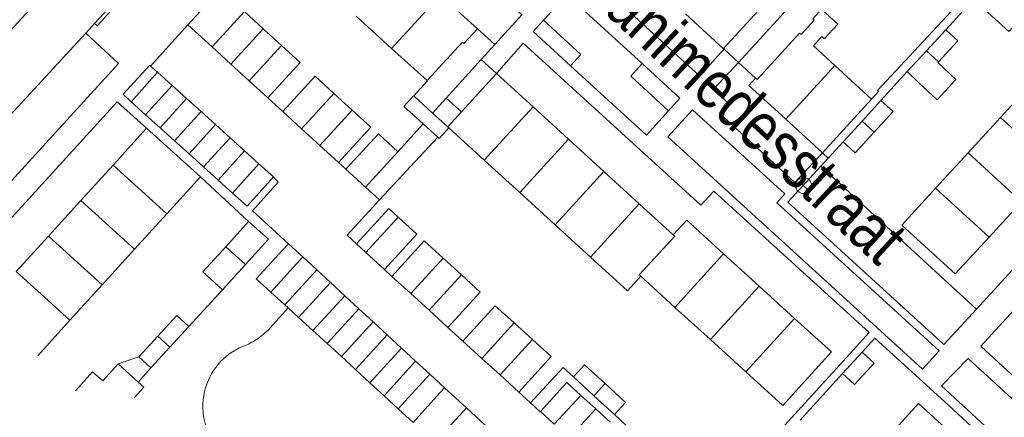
# Model space of a CAD drawing. Header units: metres. Extents: x 111546 to 149831, y 498798 to 507863.
# Tile 22 of 256: x 112628 to 112649, y 500470 to 500478. Entities that reach past the tile are written whole.
import ezdxf

# ---------------------------------------------------------------- set-up
doc = ezdxf.new("R2010")
doc.units = ezdxf.units.M
doc.layers.add('bladindeling', color=7, linetype='Continuous', lineweight=5)
doc.styles.add('Zaanstad', font='ARIALN.TTF')

# ---------------------------------------------------------------- blocks, each defined once
blk = doc.blocks.new('Q25')
at = {"color": 0}
for p, q in [((-0.836, 0.544), (0.836, 0.546)), ((-0.021, 0.539), (-0.027, -1.003))]:
    blk.add_line(p, q, dxfattribs=at)
blk.add_circle((0, 0), 1, dxfattribs=at)

msp = doc.modelspace()

# ---------------------------------------------------------------- linework, layer by layer
at = {"layer": 'bladindeling'}
for p, q in [((112633.9151, 500480.9397), (112631.3611, 500478.1516)), ((112633.9151, 500480.9397), (112631.3611, 500478.1516)), ((112629.3563, 500478.1834), (112630.1833, 500479.0816)), ((112629.3563, 500478.1834), (112630.1833, 500479.0816)), ((112629.413, 500478.1309), (112630.2342, 500479.0353)), ((112629.413, 500478.1309), (112630.2342, 500479.0353)), ((112644.0766, 500478.95), (112642.8923, 500477.6507)), ((112644.0766, 500478.95), (112642.8923, 500477.6507)), ((112635.7455, 500477.6483), (112636.7947, 500478.7945)), ((112636.7947, 500478.7945), (112637.5899, 500478.0713)), ((112644.4007, 500478.6545), (112643.2063, 500477.3442)), ((112647.6618, 500478.047), (112648.2608, 500478.7059)), ((112634.9822, 500478.3428), (112635.7455, 500477.6483)), ((112642.883, 500477.6404), (112642.0642, 500478.3903)), ((112629.1671, 500477.9779), (112629.3563, 500478.1834)), ((112629.1671, 500477.9779), (112629.3563, 500478.1834)), ((112629.3563, 500478.1834), (112629.413, 500478.1309)), ((112629.3563, 500478.1834), (112629.413, 500478.1309)), ((112631.3611, 500478.1516), (112630.5556, 500477.2685)), ((112631.3611, 500478.1516), (112630.5556, 500477.2685)), ((112631.8823, 500477.6793), (112631.3611, 500478.1516)), ((112631.8823, 500477.6793), (112631.3611, 500478.1516)), ((112632.9832, 500478.0706), (112632.2866, 500477.3093)), ((112633.375, 500477.7119), (112632.9832, 500478.0706)), ((112637.5899, 500478.0713), (112637.9665, 500477.7285)), ((112637.5899, 500478.0713), (112637.9665, 500477.7285)), ((112647.6618, 500478.047), (112647.2491, 500477.596)), ((112647.6618, 500478.047), (112647.2491, 500477.596)), ((112626.913, 500475.5339), (112629.1671, 500477.9779)), ((112626.913, 500475.5339), (112629.1671, 500477.9779)), ((112631.8823, 500477.6793), (112632.2866, 500477.3093)), ((112632.6784, 500476.9507), (112633.375, 500477.7119)), ((112635.7455, 500477.6483), (112636.5089, 500476.9539)), ((112637.9665, 500477.7285), (112637.674, 500477.4068)), ((112637.9665, 500477.7285), (112637.674, 500477.4068)), ((112642.8923, 500477.6507), (112642.883, 500477.6404)), ((112642.8923, 500477.6507), (112642.883, 500477.6404)), ((112642.883, 500477.6404), (112642.8942, 500477.6301)), ((112642.883, 500477.6404), (112642.8942, 500477.6301)), ((112642.9036, 500477.6404), (112642.8923, 500477.6507)), ((112642.9036, 500477.6404), (112642.8923, 500477.6507)), ((112642.8942, 500477.6301), (112642.9036, 500477.6404)), ((112642.8942, 500477.6301), (112642.9036, 500477.6404)), ((112642.8942, 500477.6301), (112643.2063, 500477.3442)), ((112642.8942, 500477.6301), (112643.2063, 500477.3442)), ((112647.2491, 500477.596), (112646.831, 500477.1481)), ((112647.2491, 500477.596), (112646.831, 500477.1481)), ((112647.2491, 500477.596), (112647.5092, 500477.358)), ((112637.674, 500477.4068), (112636.921, 500476.579)), ((112637.674, 500477.4068), (112637.9984, 500477.1105)), ((112630.5556, 500477.2685), (112630.7113, 500477.1327)), ((112630.5556, 500477.2685), (112630.7113, 500477.1327)), ((112632.2866, 500477.3093), (112632.6784, 500476.9507)), ((112643.2063, 500477.3442), (112643.5749, 500477.0066)), ((112644.2223, 500476.1272), (112645.2782, 500477.2789)), ((112646.0685, 500476.5537), (112645.2782, 500477.2789)), ((112646.0685, 500476.5537), (112645.2782, 500477.2789)), ((112630.7113, 500477.1327), (112630.1452, 500476.499)), ((112630.7113, 500477.1327), (112630.1452, 500476.499)), ((112630.7113, 500477.1327), (112631.0227, 500476.8513)), ((112630.7113, 500477.1327), (112631.0227, 500476.8513)), ((112632.6784, 500476.9507), (112633.0826, 500476.5807)), ((112632.6784, 500476.9507), (112633.0826, 500476.5807)), ((112637.9984, 500477.1105), (112637.2457, 500476.283)), ((112638.7882, 500476.3891), (112637.9984, 500477.1105)), ((112646.831, 500477.1481), (112646.2693, 500476.5264)), ((112646.831, 500477.1481), (112647.0871, 500476.9089)), ((112646.831, 500477.1481), (112647.0871, 500476.9089)), ((112631.0227, 500476.8513), (112630.4541, 500476.2206)), ((112631.0227, 500476.8513), (112630.4541, 500476.2206)), ((112631.0227, 500476.8513), (112631.3341, 500476.5699)), ((112631.0227, 500476.8513), (112631.3341, 500476.5699)), ((112649.5355, 500476.9202), (112648.8387, 500476.1597)), ((112631.3341, 500476.5699), (112630.7659, 500475.9395)), ((112631.3341, 500476.5699), (112630.7659, 500475.9395)), ((112631.3341, 500476.5699), (112631.6456, 500476.2885)), ((112631.3341, 500476.5699), (112631.6456, 500476.2885)), ((112633.0826, 500476.5807), (112633.4034, 500476.2864)), ((112633.0826, 500476.5807), (112633.4034, 500476.2864)), ((112634.5039, 500476.6793), (112633.8081, 500475.917)), ((112634.896, 500476.3213), (112634.5039, 500476.6793)), ((112636.6263, 500476.2555), (112636.219, 500476.6259)), ((112636.6263, 500476.2555), (112636.219, 500476.6259)), ((112636.6263, 500476.2555), (112636.921, 500476.579)), ((112636.921, 500476.579), (112637.2457, 500476.283)), ((112645.0132, 500475.402), (112646.0685, 500476.5537)), ((112645.0132, 500475.402), (112646.0685, 500476.5537)), ((112646.2693, 500476.5264), (112645.863, 500476.0823)), ((112646.2693, 500476.5264), (112645.863, 500476.0823)), ((112646.0685, 500476.5537), (112646.2189, 500476.7174)), ((112629.8401, 500476.4972), (112625.6198, 500471.8729)), ((112629.8401, 500476.4972), (112625.6198, 500471.8729)), ((112629.8401, 500476.4972), (112630.4751, 500475.9292)), ((112629.8401, 500476.4972), (112630.4751, 500475.9292)), ((112630.1452, 500476.499), (112630.4541, 500476.2206)), ((112630.1452, 500476.499), (112630.4541, 500476.2206)), ((112634.2003, 500475.559), (112634.896, 500476.3213)), ((112638.7882, 500476.3891), (112637.7383, 500475.2398)), ((112639.5494, 500475.6937), (112638.7882, 500476.3891)), ((112630.4541, 500476.2206), (112630.7659, 500475.9395)), ((112630.4541, 500476.2206), (112630.7659, 500475.9395)), ((112631.6456, 500476.2885), (112631.0776, 500475.6585)), ((112631.6456, 500476.2885), (112631.0776, 500475.6585)), ((112631.6456, 500476.2885), (112631.957, 500476.0072)), ((112631.6456, 500476.2885), (112631.957, 500476.0072)), ((112633.4034, 500476.2864), (112633.8081, 500475.917)), ((112636.6263, 500476.2555), (112636.9504, 500475.9596)), ((112637.2457, 500476.283), (112636.9504, 500475.9596)), ((112637.2457, 500476.283), (112636.9504, 500475.9596)), ((112644.2223, 500476.1272), (112645.0132, 500475.402)), ((112644.2223, 500476.1272), (112645.0132, 500475.402)), ((112648.8387, 500476.1597), (112648.1422, 500475.3993)), ((112648.8387, 500476.1597), (112649.988, 500475.1087)), ((112629.7521, 500475.1345), (112630.4751, 500475.9292)), ((112629.7521, 500475.1345), (112630.4751, 500475.9292)), ((112630.4751, 500475.9292), (112631.6317, 500474.8822)), ((112630.4751, 500475.9292), (112631.6317, 500474.8822)), ((112630.7659, 500475.9395), (112631.0776, 500475.6585)), ((112630.7659, 500475.9395), (112631.0776, 500475.6585)), ((112631.957, 500476.0072), (112631.3893, 500475.3775)), ((112631.957, 500476.0072), (112631.3893, 500475.3775)), ((112631.957, 500476.0072), (112632.2684, 500475.7258)), ((112631.957, 500476.0072), (112632.2684, 500475.7258)), ((112633.8081, 500475.917), (112634.2003, 500475.559)), ((112636.4196, 500476.025), (112635.8797, 500475.4228)), ((112636.4196, 500476.025), (112635.8797, 500475.4228)), ((112636.4196, 500476.025), (112636.7375, 500475.7358)), ((112636.4196, 500476.025), (112636.7375, 500475.7358)), ((112636.9504, 500475.9596), (112636.9764, 500475.9358)), ((112636.9504, 500475.9596), (112636.9764, 500475.9358)), ((112636.9764, 500475.9358), (112637.7383, 500475.2398)), ((112636.9764, 500475.9358), (112637.7383, 500475.2398)), ((112645.863, 500476.0823), (112645.4567, 500475.6382)), ((112645.863, 500476.0823), (112645.4567, 500475.6382)), ((112646.1231, 500475.8444), (112645.863, 500476.0823)), ((112632.2684, 500475.7258), (112631.7011, 500475.0965)), ((112632.2684, 500475.7258), (112631.7011, 500475.0965)), ((112632.2684, 500475.7258), (112632.5798, 500475.4444)), ((112632.2684, 500475.7258), (112632.5798, 500475.4444)), ((112635.4832, 500474.3915), (112636.7375, 500475.7358)), ((112635.4832, 500474.3915), (112636.7375, 500475.7358)), ((112639.5494, 500475.6937), (112638.4997, 500474.5444)), ((112640.3109, 500474.9983), (112639.5494, 500475.6937)), ((112631.0776, 500475.6585), (112631.3893, 500475.3775)), ((112631.0776, 500475.6585), (112631.3893, 500475.3775)), ((112634.2003, 500475.559), (112634.605, 500475.1896)), ((112634.2003, 500475.559), (112634.605, 500475.1896)), ((112645.4567, 500475.6382), (112645.137, 500475.2895)), ((112651.4726, 500475.4768), (112648.322, 500472.0387)), ((112651.4726, 500475.4768), (112648.322, 500472.0387)), ((112631.3893, 500475.3775), (112631.7011, 500475.0965)), ((112631.3893, 500475.3775), (112631.7011, 500475.0965)), ((112632.5798, 500475.4444), (112632.0128, 500474.8154)), ((112632.5798, 500475.4444), (112632.0128, 500474.8154)), ((112632.5798, 500475.4444), (112632.8913, 500475.1631)), ((112632.5798, 500475.4444), (112632.8913, 500475.1631)), ((112635.1829, 500474.6615), (112635.8797, 500475.4228)), ((112635.1829, 500474.6615), (112635.8797, 500475.4228)), ((112645.137, 500475.2895), (112644.9776, 500475.1143)), ((112645.137, 500475.2895), (112644.9776, 500475.1143)), ((112645.0132, 500475.402), (112645.137, 500475.2895)), ((112645.0132, 500475.402), (112645.137, 500475.2895)), ((112648.1422, 500475.3993), (112647.4454, 500474.6388)), ((112648.1422, 500475.3993), (112649.2913, 500474.3483)), ((112629.058, 500474.3719), (112629.7521, 500475.1345)), ((112629.7521, 500475.1345), (112630.9091, 500474.0872)), ((112631.7011, 500475.0965), (112632.0128, 500474.8154)), ((112631.7011, 500475.0965), (112632.0128, 500474.8154)), ((112632.8913, 500475.1631), (112632.3246, 500474.5344)), ((112632.8913, 500475.1631), (112632.3246, 500474.5344)), ((112632.8913, 500475.1631), (112633.2027, 500474.8817)), ((112632.8913, 500475.1631), (112633.2027, 500474.8817)), ((112634.7632, 500475.0458), (112634.605, 500475.1896)), ((112634.7632, 500475.0458), (112634.605, 500475.1896)), ((112634.7632, 500475.0458), (112635.1829, 500474.6615)), ((112634.7632, 500475.0458), (112635.1829, 500474.6615)), ((112637.7383, 500475.2398), (112638.4997, 500474.5444)), ((112644.9776, 500475.1143), (112648.322, 500472.0387)), ((112644.9776, 500475.1143), (112648.322, 500472.0387)), ((112630.9091, 500474.0872), (112631.6317, 500474.8822)), ((112631.6317, 500474.8822), (112632.6688, 500473.9233)), ((112631.6317, 500474.8822), (112632.6688, 500473.9233)), ((112633.2027, 500474.8817), (112632.6346, 500474.2549)), ((112633.2027, 500474.8817), (112632.6346, 500474.2549)), ((112640.3109, 500474.9983), (112639.261, 500473.849)), ((112641.0721, 500474.3029), (112640.3109, 500474.9983)), ((112632.0128, 500474.8154), (112632.3246, 500474.5344)), ((112632.0128, 500474.8154), (112632.3246, 500474.5344)), ((112635.4832, 500474.3915), (112635.1829, 500474.6615)), ((112635.4832, 500474.3915), (112635.1829, 500474.6615)), ((112647.4454, 500474.6388), (112646.7201, 500473.8471)), ((112647.4454, 500474.6388), (112648.5947, 500473.5879)), ((112632.3246, 500474.5344), (112632.6346, 500474.2549)), ((112632.3246, 500474.5344), (112632.6346, 500474.2549)), ((112638.4997, 500474.5444), (112639.261, 500473.849)), ((112628.3639, 500473.6091), (112629.058, 500474.3719)), ((112629.058, 500474.3719), (112630.2146, 500473.3248)), ((112641.0721, 500474.3029), (112640.0224, 500473.1536)), ((112641.8037, 500473.6347), (112641.0721, 500474.3029)), ((112648.5947, 500473.5879), (112649.2913, 500474.3483)), ((112630.2146, 500473.3248), (112630.9091, 500474.0872)), ((112635.1882, 500473.2577), (112635.8848, 500474.0191)), ((112632.1753, 500473.3808), (112632.6688, 500473.9233)), ((112632.1753, 500473.3808), (112632.6688, 500473.9233)), ((112639.261, 500473.849), (112640.0224, 500473.1536)), ((112627.6697, 500472.8463), (112628.3639, 500473.6091)), ((112628.3639, 500473.6091), (112629.5204, 500472.5621)), ((112632.1753, 500473.3808), (112632.5986, 500472.9956)), ((112633.5261, 500473.4459), (112633.4074, 500473.3158)), ((112633.5261, 500473.4459), (112633.4074, 500473.3158)), ((112633.5261, 500473.4459), (112633.8343, 500473.161)), ((112633.5261, 500473.4459), (112633.8343, 500473.161)), ((112634.9867, 500473.4421), (112635.1882, 500473.2577)), ((112634.9867, 500473.4421), (112635.1882, 500473.2577)), ((112629.5204, 500472.5621), (112630.2146, 500473.3248)), ((112633.8343, 500473.161), (112633.1457, 500472.4058)), ((112633.8343, 500473.161), (112633.1457, 500472.4058)), ((112633.8343, 500473.161), (112634.1367, 500472.8814)), ((112633.8343, 500473.161), (112634.1367, 500472.8814)), ((112635.1882, 500473.2577), (112635.593, 500472.8874)), ((112636.1568, 500472.3726), (112636.853, 500473.1344)), ((112636.853, 500473.1344), (112637.2454, 500472.7758)), ((112642.8857, 500473.2274), (112641.8381, 500472.0761)), ((112643.6483, 500472.5334), (112642.8857, 500473.2274)), ((112632.5986, 500472.9956), (112632.1069, 500472.4552)), ((112632.5986, 500472.9956), (112632.1069, 500472.4552)), ((112627.6697, 500472.8463), (112628.8264, 500471.7993)), ((112634.1367, 500472.8814), (112633.45, 500472.1283)), ((112634.1367, 500472.8814), (112633.45, 500472.1283)), ((112634.1367, 500472.8814), (112634.4317, 500472.6087)), ((112634.1367, 500472.8814), (112634.4317, 500472.6087)), ((112635.593, 500472.8874), (112635.7517, 500472.7429)), ((112635.593, 500472.8874), (112635.7517, 500472.7429)), ((112636.1568, 500472.3726), (112635.7517, 500472.7429)), ((112636.1568, 500472.3726), (112635.7517, 500472.7429)), ((112637.2454, 500472.7758), (112636.5491, 500472.014)), ((112641.8381, 500472.0761), (112641.1036, 500472.7446)), ((112628.8264, 500471.7993), (112629.5204, 500472.5621)), ((112634.4317, 500472.6087), (112633.7443, 500471.8589)), ((112634.4317, 500472.6087), (112633.7443, 500471.8589)), ((112634.4317, 500472.6087), (112634.7385, 500472.3251)), ((112634.4317, 500472.6087), (112634.7385, 500472.3251)), ((112643.6483, 500472.5334), (112642.6007, 500471.3821)), ((112644.411, 500471.8394), (112643.6483, 500472.5334)), ((112632.1069, 500472.4552), (112631.3833, 500471.6658)), ((112632.1069, 500472.4552), (112631.3833, 500471.6658)), ((112633.1457, 500472.4058), (112633.45, 500472.1283)), ((112633.1457, 500472.4058), (112633.45, 500472.1283)), ((112634.7385, 500472.3251), (112634.0523, 500471.5766)), ((112634.7385, 500472.3251), (112634.0523, 500471.5766)), ((112634.7385, 500472.3251), (112635.0413, 500472.0453)), ((112634.7385, 500472.3251), (112635.0413, 500472.0453)), ((112636.5491, 500472.014), (112636.1568, 500472.3726)), ((112633.45, 500472.1283), (112633.5209, 500472.0637)), ((112633.45, 500472.1283), (112633.5209, 500472.0637)), ((112642.6007, 500471.3821), (112641.8381, 500472.0761)), ((112633.5209, 500472.0637), (112633.1423, 500471.6418)), ((112633.5209, 500472.0637), (112633.1423, 500471.6418)), ((112633.5209, 500472.0637), (112633.7443, 500471.8589)), ((112633.5209, 500472.0637), (112633.7443, 500471.8589)), ((112635.0413, 500472.0453), (112634.3562, 500471.2979)), ((112635.0413, 500472.0453), (112634.3562, 500471.2979)), ((112635.0413, 500472.0453), (112635.347, 500471.7627)), ((112635.0413, 500472.0453), (112635.347, 500471.7627)), ((112636.954, 500471.6438), (112636.5491, 500472.014)), ((112636.954, 500471.6438), (112636.5491, 500472.014)), ((112628.1322, 500471.0367), (112628.8264, 500471.7993)), ((112631.3833, 500471.6658), (112630.976, 500471.2199)), ((112631.3833, 500471.6658), (112630.976, 500471.2199)), ((112633.7443, 500471.8589), (112634.0523, 500471.5766)), ((112633.7443, 500471.8589), (112634.0523, 500471.5766)), ((112635.347, 500471.7627), (112634.663, 500471.0167)), ((112635.347, 500471.7627), (112634.663, 500471.0167)), ((112635.347, 500471.7627), (112635.6476, 500471.4848)), ((112635.347, 500471.7627), (112635.6476, 500471.4848)), ((112638.3787, 500471.7419), (112637.685, 500470.9779)), ((112638.7713, 500471.3853), (112638.3787, 500471.7419)), ((112644.411, 500471.8394), (112643.3633, 500470.688)), ((112645.2054, 500471.1165), (112644.411, 500471.8394)), ((112630.3083, 500471.0119), (112630.7156, 500471.4577)), ((112630.3083, 500471.0119), (112630.7156, 500471.4577)), ((112630.7156, 500471.4577), (112630.976, 500471.2199)), ((112634.0523, 500471.5766), (112634.3562, 500471.2979)), ((112634.0523, 500471.5766), (112634.3562, 500471.2979)), ((112635.6476, 500471.4848), (112634.9648, 500470.74)), ((112635.6476, 500471.4848), (112634.9648, 500470.74)), ((112635.6476, 500471.4848), (112635.9573, 500471.1985)), ((112635.6476, 500471.4848), (112635.9573, 500471.1985)), ((112636.954, 500471.6438), (112637.2796, 500471.3458)), ((112636.954, 500471.6438), (112637.2796, 500471.3458)), ((112632.5914, 500471.2532), (112632.4665, 500471.203)), ((112632.5914, 500471.2532), (112632.4665, 500471.203)), ((112634.3562, 500471.2979), (112634.663, 500471.0167)), ((112634.3562, 500471.2979), (112634.663, 500471.0167)), ((112637.2796, 500471.3458), (112637.685, 500470.9779)), ((112638.0777, 500470.6213), (112638.7713, 500471.3853)), ((112643.3633, 500470.688), (112642.6007, 500471.3821)), ((112630.976, 500471.2199), (112630.5685, 500470.774)), ((112630.976, 500471.2199), (112630.5685, 500470.774)), ((112634.663, 500471.0167), (112634.9648, 500470.74)), ((112634.663, 500471.0167), (112634.9648, 500470.74)), ((112635.9573, 500471.1985), (112635.2757, 500470.455)), ((112635.9573, 500471.1985), (112635.2757, 500470.455)), ((112635.9573, 500471.1985), (112636.2613, 500470.9176)), ((112635.9573, 500471.1985), (112636.2613, 500470.9176)), ((112645.2054, 500471.1165), (112644.1578, 500469.9651)), ((112645.4432, 500470.6517), (112645.8627, 500471.1117)), ((112645.4432, 500470.6517), (112645.8627, 500471.1117)), ((112630.3083, 500471.0119), (112629.8604, 500470.8628)), ((112630.2918, 500470.47), (112629.8604, 500470.8628)), ((112630.2918, 500470.47), (112629.8604, 500470.8628)), ((112630.5685, 500470.774), (112630.3083, 500471.0119)), ((112630.5685, 500470.774), (112630.3083, 500471.0119)), ((112636.2613, 500470.9176), (112635.5808, 500470.1753)), ((112636.2613, 500470.9176), (112635.5808, 500470.1753)), ((112636.2613, 500470.9176), (112636.5653, 500470.6366)), ((112636.2613, 500470.9176), (112636.5653, 500470.6366)), ((112637.685, 500470.9779), (112638.0777, 500470.6213)), ((112630.5685, 500470.774), (112630.2918, 500470.47)), ((112630.5685, 500470.774), (112630.2918, 500470.47)), ((112634.9648, 500470.74), (112635.2757, 500470.455)), ((112634.9648, 500470.74), (112635.2757, 500470.455)), ((112636.5653, 500470.6366), (112635.886, 500469.8955)), ((112636.5653, 500470.6366), (112635.886, 500469.8955)), ((112636.5653, 500470.6366), (112636.8835, 500470.3425)), ((112636.5653, 500470.6366), (112636.8835, 500470.3425)), ((112638.0777, 500470.6213), (112638.4829, 500470.2532)), ((112638.0777, 500470.6213), (112638.4829, 500470.2532)), ((112644.1578, 500469.9651), (112643.3633, 500470.688)), ((112645.4432, 500470.6517), (112644.535, 500469.6521)), ((112645.4432, 500470.6517), (112644.535, 500469.6521)), ((112635.2757, 500470.455), (112635.5808, 500470.1753)), ((112635.2757, 500470.455), (112635.5808, 500470.1753)), ((112640.0971, 500470.176), (112639.6552, 500470.5831)), ((112640.0971, 500470.176), (112639.6552, 500470.5831)), ((112640.0971, 500470.176), (112640.336, 500470.4354)), ((112635.5808, 500470.1753), (112635.886, 500469.8955)), ((112635.5808, 500470.1753), (112635.886, 500469.8955)), ((112636.2063, 500469.6019), (112636.7818, 500470.2357)), ((112636.2063, 500469.6019), (112636.7818, 500470.2357)), ((112636.7818, 500470.2357), (112636.8835, 500470.3425)), ((112636.7818, 500470.2357), (112636.8835, 500470.3425)), ((112636.8835, 500470.3425), (112637.3542, 500469.913)), ((112636.8835, 500470.3425), (112637.3542, 500469.913)), ((112638.7342, 500470.019), (112638.4829, 500470.2532)), ((112638.7342, 500470.019), (112638.4829, 500470.2532)), ((112639.8167, 500470.1823), (112639.244, 500469.5617)), ((112639.8167, 500470.1823), (112639.244, 500469.5617)), ((112640.1355, 500469.8905), (112639.8167, 500470.1823)), ((112640.1355, 500469.8905), (112639.8167, 500470.1823)), ((112640.5388, 500469.769), (112640.0971, 500470.176)), ((112640.5388, 500469.769), (112640.0971, 500470.176)), ((112635.886, 500469.8955), (112636.2063, 500469.6019)), ((112635.886, 500469.8955), (112636.2063, 500469.6019)), ((112637.3542, 500469.913), (112637.7591, 500469.543)), ((112637.3542, 500469.913), (112637.7591, 500469.543)), ((112639.244, 500469.5617), (112638.9457, 500469.837)), ((112639.244, 500469.5617), (112638.9457, 500469.837)), ((112640.1355, 500469.8905), (112639.5616, 500469.2686)), ((112640.1355, 500469.8905), (112639.5616, 500469.2686)), ((112640.4422, 500469.6097), (112640.1355, 500469.8905)), ((112640.4422, 500469.6097), (112640.1355, 500469.8905)), ((112640.5388, 500469.769), (112641.1721, 500469.182)), ((112640.5388, 500469.769), (112641.1721, 500469.182))]:
    msp.add_line(p, q, dxfattribs=at)
for points in [[(112633.9151, 500480.9397), (112634.7417, 500481.8384), (112638.5433, 500478.369), (112637.9665, 500477.7285)], [(112633.9151, 500480.9397), (112634.7417, 500481.8384), (112638.5433, 500478.369), (112637.9665, 500477.7285)], [(112630.2151, 500480.9397), (112628.042, 500478.5738), (112626.1127, 500476.4804), (112626.0056, 500476.3586)], [(112630.2151, 500480.9397), (112628.042, 500478.5738), (112626.1127, 500476.4804), (112626.0056, 500476.3586)], [(112642.3728, 500477.0532), (112639.2398, 500479.9192), (112639.7672, 500480.4945)], [(112642.3728, 500477.0532), (112639.2398, 500479.9192), (112639.7672, 500480.4945)], [(112646.2189, 500476.7174), (112646.1948, 500476.7398), (112648.1699, 500478.8644)], [(112646.2189, 500476.7174), (112646.1948, 500476.7398), (112648.1699, 500478.8644)], [(112641.1322, 500477.3222), (112639.5125, 500478.8074), (112639.0089, 500478.2546)], [(112641.1322, 500477.3222), (112639.5125, 500478.8074), (112639.0089, 500478.2546)], [(112648.2608, 500478.7059), (112649.0216, 500478.0088), (112649.3909, 500478.4116)], [(112648.2608, 500478.7059), (112649.0216, 500478.0088), (112649.3909, 500478.4116)], [(112632.9832, 500478.0706), (112632.579, 500478.4405), (112631.8823, 500477.6793)], [(112643.5749, 500477.0066), (112643.6065, 500476.9775), (112644.5188, 500477.9748), (112644.5505, 500477.9457), (112644.8341, 500478.2558), (112644.8023, 500478.2849), (112644.9925, 500478.4925)], [(112645.2782, 500477.2789), (112644.8159, 500477.7032), (112644.9968, 500477.901), (112645.0513, 500477.8511), (112645.3439, 500478.171), (112644.9925, 500478.4925)], [(112639.0089, 500478.2546), (112638.7875, 500478.0111), (112639.5928, 500477.2704)], [(112639.0089, 500478.2546), (112638.7875, 500478.0111), (112639.5928, 500477.2704)], [(112639.0089, 500478.2546), (112639.8142, 500477.5133), (112639.5928, 500477.2704)], [(112639.0089, 500478.2546), (112639.8142, 500477.5133), (112639.5928, 500477.2704)], [(112636.5089, 500476.9539), (112637.2656, 500477.7806), (112637.2973, 500477.7515), (112637.5899, 500478.0713)], [(112647.5092, 500477.358), (112647.922, 500477.809), (112647.6618, 500478.047)], [(112647.5092, 500477.358), (112647.922, 500477.809), (112647.6618, 500478.047)], [(112624.5565, 500472.9789), (112624.9144, 500472.6714), (112625.0178, 500472.7809), (112625.4039, 500472.4326), (112629.8733, 500477.3244), (112629.1671, 500477.9779)], [(112633.0826, 500476.5807), (112633.7794, 500477.3421), (112633.375, 500477.7119)], [(112633.0826, 500476.5807), (112633.7794, 500477.3421), (112633.375, 500477.7119)], [(112637.9984, 500477.1105), (112638.5713, 500477.7635), (112642.3957, 500474.2713), (112642.6723, 500474.5731), (112646.0175, 500471.5363), (112645.6706, 500471.1543)], [(112637.9984, 500477.1105), (112638.5713, 500477.7635), (112642.3957, 500474.2713), (112642.6723, 500474.5731), (112646.0175, 500471.5363), (112645.6706, 500471.1543)], [(112642.3728, 500477.0532), (112642.8286, 500477.5575), (112642.8942, 500477.6301)], [(112642.3728, 500477.0532), (112642.8286, 500477.5575), (112642.8942, 500477.6301)], [(112630.5556, 500477.2685), (112630.5386, 500477.2809), (112629.9739, 500476.6598), (112630.1452, 500476.499)], [(112630.5556, 500477.2685), (112630.5386, 500477.2809), (112629.9739, 500476.6598), (112630.1452, 500476.499)], [(112639.5928, 500477.2704), (112641.2266, 500475.7783), (112641.7022, 500476.3048)], [(112639.5928, 500477.2704), (112641.2266, 500475.7783), (112641.7022, 500476.3048)], [(112641.7022, 500476.3048), (112640.8871, 500477.0503), (112641.1322, 500477.3222)], [(112641.7022, 500476.3048), (112640.8871, 500477.0503), (112641.1322, 500477.3222)], [(112641.7022, 500476.3048), (112641.9449, 500476.5795), (112641.1322, 500477.3222)], [(112641.7022, 500476.3048), (112641.9449, 500476.5795), (112641.1322, 500477.3222)], [(112645.0132, 500475.402), (112644.4198, 500474.7603), (112642.7942, 500476.2529), (112642.9884, 500476.4627), (112642.6724, 500476.7807), (112643.2063, 500477.3442)], [(112645.0132, 500475.402), (112644.4198, 500474.7603), (112642.7942, 500476.2529), (112642.9884, 500476.4627), (112642.6724, 500476.7807), (112643.2063, 500477.3442)], [(112647.5092, 500477.358), (112647.4922, 500477.3425), (112647.8831, 500476.9772), (112647.4782, 500476.5436), (112647.0871, 500476.9089)], [(112634.5039, 500476.6793), (112634.0992, 500477.0487), (112633.4034, 500476.2864)], [(112636.219, 500476.6259), (112636.514, 500476.9496), (112636.5089, 500476.9539)], [(112636.219, 500476.6259), (112636.514, 500476.9496), (112636.5089, 500476.9539)], [(112643.5749, 500477.0066), (112643.4315, 500476.8525), (112644.2223, 500476.1272)], [(112636.219, 500476.6259), (112636.2144, 500476.6302), (112636.0061, 500476.4011), (112636.4196, 500476.025)], [(112636.219, 500476.6259), (112636.2144, 500476.6302), (112636.0061, 500476.4011), (112636.4196, 500476.025)], [(112646.1231, 500475.8444), (112646.5293, 500476.2885), (112646.2693, 500476.5264)], [(112646.1231, 500475.8444), (112646.5293, 500476.2885), (112646.2693, 500476.5264)], [(112634.605, 500475.1896), (112635.3007, 500475.9519), (112634.896, 500476.3213)], [(112634.605, 500475.1896), (112635.3007, 500475.9519), (112634.896, 500476.3213)], [(112647.1638, 500470.7438), (112641.6848, 500475.7439), (112642.2178, 500476.3294)], [(112647.1638, 500470.7438), (112641.6848, 500475.7439), (112642.2178, 500476.3294)], [(112647.1638, 500470.7438), (112647.5185, 500471.1385), (112644.0302, 500474.3263), (112644.2037, 500474.5154), (112642.2178, 500476.3294)], [(112647.1638, 500470.7438), (112647.5185, 500471.1385), (112644.0302, 500474.3263), (112644.2037, 500474.5154), (112642.2178, 500476.3294)], [(112636.7375, 500475.7358), (112636.7682, 500475.7078), (112636.9764, 500475.9358)], [(112636.7375, 500475.7358), (112636.7682, 500475.7078), (112636.9764, 500475.9358)], [(112635.8797, 500475.4228), (112635.46, 500475.8071), (112634.7632, 500475.0458)], [(112635.8797, 500475.4228), (112635.46, 500475.8071), (112634.7632, 500475.0458)], [(112645.4567, 500475.6382), (112645.717, 500475.4003), (112646.1231, 500475.8444)], [(112645.4567, 500475.6382), (112645.717, 500475.4003), (112646.1231, 500475.8444)], [(112648.322, 500472.0387), (112647.6229, 500471.2758), (112644.2674, 500474.3422), (112644.9776, 500475.1143)], [(112648.322, 500472.0387), (112647.6229, 500471.2758), (112644.2674, 500474.3422), (112644.9776, 500475.1143)], [(112633.2027, 500474.8817), (112633.3042, 500474.7673), (112632.7507, 500474.1504), (112633.5261, 500473.4459)], [(112633.2027, 500474.8817), (112633.3042, 500474.7673), (112632.7507, 500474.1504), (112633.5261, 500473.4459)], [(112634.9867, 500473.4421), (112634.7894, 500473.6299), (112635.4832, 500474.3915)], [(112634.9867, 500473.4421), (112634.7894, 500473.6299), (112635.4832, 500474.3915)], [(112635.8848, 500474.0191), (112635.6833, 500474.2035), (112634.9867, 500473.4421)], [(112635.8848, 500474.0191), (112635.6833, 500474.2035), (112634.9867, 500473.4421)], [(112635.593, 500472.8874), (112636.2896, 500473.6488), (112635.8848, 500474.0191)], [(112632.6688, 500473.9233), (112633.094, 500473.5399), (112632.5986, 500472.9956)], [(112632.6688, 500473.9233), (112633.094, 500473.5399), (112632.5986, 500472.9956)], [(112642.8857, 500473.2274), (112642.0909, 500473.9507), (112641.8037, 500473.6347)], [(112646.7201, 500473.8471), (112647.869, 500472.7959), (112648.5947, 500473.5879)], [(112641.8037, 500473.6347), (112641.8336, 500473.6075), (112641.0718, 500472.7735), (112641.1036, 500472.7446)], [(112632.1069, 500472.4552), (112631.6817, 500472.8385), (112632.1753, 500473.3808)], [(112632.1069, 500472.4552), (112631.6817, 500472.8385), (112632.1753, 500473.3808)], [(112635.7517, 500472.7429), (112636.4481, 500473.5045), (112636.853, 500473.1344)], [(112635.7517, 500472.7429), (112636.4481, 500473.5045), (112636.853, 500473.1344)], [(112633.4074, 500473.3158), (112632.8322, 500472.6916), (112633.1457, 500472.4058)], [(112633.4074, 500473.3158), (112632.8322, 500472.6916), (112633.1457, 500472.4058)], [(112640.0224, 500473.1536), (112640.8155, 500472.4292), (112641.1036, 500472.7446)], [(112637.2454, 500472.7758), (112637.6502, 500472.4054), (112636.954, 500471.6438)], [(112637.2454, 500472.7758), (112637.6502, 500472.4054), (112636.954, 500471.6438)], [(112638.3787, 500471.7419), (112637.9734, 500472.1099), (112637.2796, 500471.3458)], [(112630.7156, 500471.4577), (112631.1231, 500471.9036), (112631.3833, 500471.6658)], [(112630.7156, 500471.4577), (112631.1231, 500471.9036), (112631.3833, 500471.6658)], [(112638.4829, 500470.2532), (112639.1767, 500471.0172), (112638.7713, 500471.3853)], [(112638.4829, 500470.2532), (112639.1767, 500471.0172), (112638.7713, 500471.3853)], [(112647.722, 500469.9693), (112646.136, 500471.4149), (112645.8627, 500471.1117)], [(112647.722, 500469.9693), (112646.136, 500471.4149), (112645.8627, 500471.1117)], [(112645.6706, 500471.1543), (112642.6456, 500467.8346), (112642.062, 500468.3721)], [(112645.6706, 500471.1543), (112642.6456, 500467.8346), (112642.062, 500468.3721)], [(112645.8627, 500471.1117), (112646.1232, 500470.874), (112645.7037, 500470.414), (112645.4432, 500470.6517)], [(112645.8627, 500471.1117), (112646.1232, 500470.874), (112645.7037, 500470.414), (112645.4432, 500470.6517)], [(112629.8604, 500470.8628), (112629.5298, 500470.4957), (112629.3142, 500470.6901), (112628.9483, 500470.2773)], [(112629.8604, 500470.8628), (112629.5298, 500470.4957), (112629.3142, 500470.6901), (112628.9483, 500470.2773)], [(112639.6552, 500470.5831), (112639.8941, 500470.8425), (112640.336, 500470.4354)], [(112639.6552, 500470.5831), (112639.8941, 500470.8425), (112640.336, 500470.4354)], [(112649.8547, 500465.671), (112648.6895, 500469.354), (112647.5713, 500470.3905), (112648.1432, 500470.9761), (112649.4213, 500469.8093), (112650.5768, 500466.1734), (112650.5961, 500466.1418), (112654.3197, 500462.7477), (112650.3013, 500458.344)], [(112649.8547, 500465.671), (112648.6895, 500469.354), (112647.5713, 500470.3905), (112648.1432, 500470.9761), (112649.4213, 500469.8093), (112650.5768, 500466.1734), (112650.5961, 500466.1418), (112654.3197, 500462.7477), (112650.3013, 500458.344)], [(112638.7342, 500470.019), (112639.4333, 500470.7844), (112639.6552, 500470.5831)], [(112638.7342, 500470.019), (112639.4333, 500470.7844), (112639.6552, 500470.5831)], [(112630.2134, 500470.1341), (112630.4161, 500470.3568), (112630.2918, 500470.47)], [(112630.2134, 500470.1341), (112630.4161, 500470.3568), (112630.2918, 500470.47)], [(112639.8167, 500470.1823), (112639.5106, 500470.4625), (112638.9457, 500469.837)], [(112639.8167, 500470.1823), (112639.5106, 500470.4625), (112638.9457, 500469.837)], [(112640.336, 500470.4354), (112640.7777, 500470.0283), (112640.5388, 500469.769)], [(112640.336, 500470.4354), (112640.7777, 500470.0283), (112640.5388, 500469.769)], [(112638.9457, 500469.837), (112638.9404, 500469.8287), (112638.7342, 500470.019)], [(112638.9457, 500469.837), (112638.9404, 500469.8287), (112638.7342, 500470.019)], [(112641.5639, 500460.8088), (112643.4137, 500462.8158), (112643.4499, 500462.7832), (112644.8117, 500464.2661), (112644.9629, 500464.1297), (112646.448, 500465.7587), (112646.3159, 500465.879), (112647.6946, 500467.3874), (112647.5364, 500467.531), (112648.6769, 500468.7852), (112648.5249, 500469.2274), (112647.722, 500469.9693)], [(112641.5639, 500460.8088), (112643.4137, 500462.8158), (112643.4499, 500462.7832), (112644.8117, 500464.2661), (112644.9629, 500464.1297), (112646.448, 500465.7587), (112646.3159, 500465.879), (112647.6946, 500467.3874), (112647.5364, 500467.531), (112648.6769, 500468.7852), (112648.5249, 500469.2274), (112647.722, 500469.9693)], [(112646.3327, 500468.5365), (112646.012, 500468.8311), (112647.0806, 500470.0078), (112648.2333, 500468.9527), (112647.2208, 500467.838)], [(112637.0627, 500468.7813), (112636.658, 500469.1514), (112637.3542, 500469.913)], [(112637.0627, 500468.7813), (112636.658, 500469.1514), (112637.3542, 500469.913)]]:
    msp.add_lwpolyline(points, dxfattribs=at)
msp.add_lwpolyline([(112651.3215, 500468.5613), (112654.4905, 500472.042), (112651.5787, 500474.6941), (112648.4155, 500471.2429)], close=True, dxfattribs=at)
msp.add_lwpolyline([(112651.3215, 500468.5613), (112654.4905, 500472.042), (112651.5787, 500474.6941), (112648.4155, 500471.2429)], close=True, dxfattribs=at)
for centre, radius, start, end in [((112631.9306, 500472.7776), 1.6608, 304.53508, 316.85347), ((112631.9306, 500472.7776), 1.6608, 304.53508, 316.85347), ((112631.9298, 500472.7728), 1.6574, 293.52928, 304.65144), ((112631.9298, 500472.7728), 1.6574, 293.52928, 304.65144), ((112633.084, 500469.9463), 1.4002, 116.16686, 170.4083), ((112633.084, 500469.9463), 1.4002, 116.16686, 170.4083), ((112633.084, 500469.9456), 1.4003, 170.38028, 229.08672), ((112633.084, 500469.9456), 1.4003, 170.38028, 229.08672)]:
    msp.add_arc(centre, radius, start, end, dxfattribs=at)

# ---------------------------------------------------------------- block references
at = {"layer": 'bladindeling', "xscale": 0.1719986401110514, "yscale": 0.1719986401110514, "zscale": 0.1719986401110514, "rotation": 48.77423639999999}
msp.add_blockref('Q25', (112644.6047, 500474.6954), dxfattribs=at)
msp.add_blockref('Q25', (112644.6047, 500474.6954), dxfattribs=at)

# ---------------------------------------------------------------- texts
at = {"layer": 'bladindeling', "color": 2, "style": 'Zaanstad'}
for s, height, rotation, p in [('Oberonlaan', 1.03199, 317.60809, (112645.1325, 500482.2073)), ('Ganimedesstraat', 1.031992, 317.19323, (112639.6164, 500479.0595)), ('Ganimedesstraat', 1.031992, 317.19323, (112639.6164, 500479.0595))]:
    msp.add_text(s, height=height, rotation=rotation, dxfattribs=at).set_placement(p)

doc.saveas('drawing.dxf')
